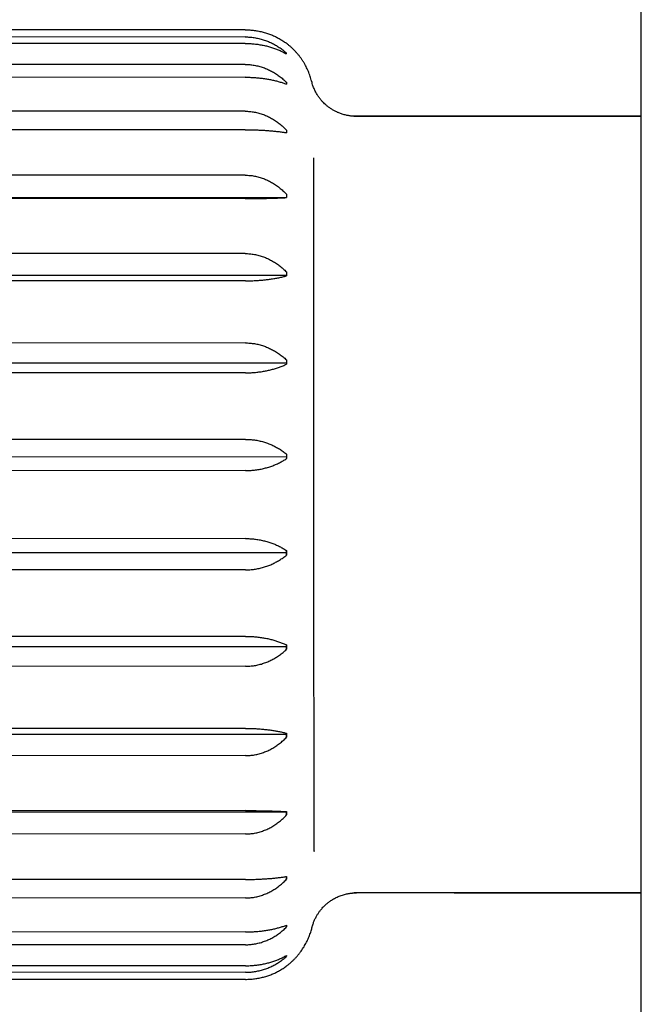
# Model space of a CAD drawing. Header units: millimetres. Extents: x 8 to 775, y 12 to 464.
# Tile 13 of 15: x 617 to 630, y 420 to 442. Entities that reach past the tile are written whole.
import ezdxf

# ---------------------------------------------------------------- set-up
doc = ezdxf.new("R2010")
doc.units = ezdxf.units.MM

msp = doc.modelspace()

# ---------------------------------------------------------------- linework, layer by layer
at = {"color": 7, "linetype": 'Continuous', "lineweight": 30}
for p, q in [((630.381, 398.814), (630.381, 463.814)), ((621.713, 441.704), (604.713, 441.698)), ((621.713, 441.548), (604.713, 441.542)), ((621.713, 441.405), (604.713, 441.399)), ((622.613, 441.199), (622.613, 441.178)), ((621.714, 440.945), (604.714, 440.939)), ((621.714, 440.665), (604.714, 440.659)), ((622.614, 440.557), (622.614, 440.516)), ((621.715, 439.921), (604.715, 439.915)), ((624.08, 439.808), (624.094, 439.81)), ((624.089, 439.81), (624.712, 439.81)), ((630.381, 439.812), (624.094, 439.81)), ((626.28, 439.811), (626.277, 439.811)), ((630.381, 439.812), (626.312, 439.811)), ((630.381, 439.812), (626.312, 439.811)), ((626.312, 439.811), (630.381, 439.812)), ((621.715, 439.516), (604.715, 439.51)), ((622.615, 439.51), (622.615, 439.451)), ((623.217, 438.888), (623.215, 438.904)), ((621.716, 438.52), (604.716, 438.514)), ((603.585, 438.028), (622.616, 438.034)), ((622.616, 438.105), (622.616, 438.034)), ((622.616, 438.034), (622.616, 438.031)), ((621.716, 438.009), (604.716, 438.003)), ((621.716, 436.805), (604.716, 436.799)), ((603.586, 436.328), (622.617, 436.335)), ((622.617, 436.403), (622.617, 436.335)), ((622.617, 436.335), (622.617, 436.316)), ((621.717, 436.208), (604.717, 436.202)), ((621.717, 434.849), (604.717, 434.843)), ((603.587, 434.409), (622.617, 434.415)), ((622.617, 434.478), (622.617, 434.415)), ((622.617, 434.415), (622.617, 434.383)), ((621.718, 434.194), (604.718, 434.188)), ((621.718, 432.738), (604.718, 432.732)), ((622.618, 432.415), (622.618, 432.36)), ((603.588, 432.354), (622.618, 432.36)), ((622.618, 432.36), (622.618, 432.316)), ((621.718, 432.053), (604.718, 432.048)), ((621.719, 430.565), (604.719, 430.559)), ((603.589, 430.253), (622.619, 430.259)), ((622.619, 430.303), (622.619, 430.259)), ((622.619, 430.259), (622.619, 430.204)), ((621.719, 429.88), (604.719, 429.875)), ((621.72, 428.425), (604.72, 428.419)), ((603.589, 428.197), (622.619, 428.204)), ((622.619, 428.236), (622.619, 428.204)), ((622.619, 428.204), (622.619, 428.141)), ((621.72, 427.77), (604.72, 427.764)), ((621.72, 426.41), (604.72, 426.405)), ((603.59, 426.278), (622.62, 426.285)), ((622.62, 426.303), (622.62, 426.285)), ((622.62, 426.285), (622.62, 426.216)), ((621.72, 425.814), (604.72, 425.808)), ((603.59, 424.578), (622.62, 424.585)), ((621.72, 424.61), (604.72, 424.604)), ((622.62, 424.589), (622.62, 424.585)), ((622.62, 424.585), (622.62, 424.514)), ((621.72, 424.098), (604.72, 424.092)), ((623.222, 423.731), (623.22, 423.716)), ((622.62, 423.168), (622.62, 423.109)), ((621.721, 423.102), (604.721, 423.097)), ((630.381, 422.812), (624.1, 422.81)), ((624.1, 422.81), (624.1, 422.81)), ((624.107, 422.81), (624.107, 422.81)), ((626.286, 422.811), (630.381, 422.812)), ((626.286, 422.811), (626.286, 422.811)), ((626.318, 422.811), (626.317, 422.811)), ((621.721, 422.698), (604.721, 422.692)), ((622.62, 422.103), (622.62, 422.063)), ((621.721, 421.954), (604.721, 421.948)), ((621.721, 421.674), (604.721, 421.668)), ((622.62, 421.441), (622.62, 421.42)), ((621.72, 421.214), (604.72, 421.208)), ((621.72, 421.071), (604.72, 421.065)), ((621.72, 420.915), (604.72, 420.909))]:
    msp.add_line(p, q, dxfattribs=at)
at = {"color": 7, "linetype": 'Continuous', "lineweight": 30, "flags": 128}
for points in [[(622.613, 441.409), (622.613, 441.41), (622.613, 441.41), (622.613, 441.41), (622.613, 441.41), (622.613, 441.41), (622.613, 441.41), (622.613, 441.41), (622.613, 441.409)], [(622.613, 441.178), (622.613, 441.181), (622.613, 441.184), (622.613, 441.186), (622.613, 441.189), (622.613, 441.191), (622.613, 441.194), (622.613, 441.197), (622.613, 441.199)], [(622.614, 440.557), (622.614, 440.552), (622.614, 440.546), (622.614, 440.541), (622.614, 440.536), (622.614, 440.531), (622.614, 440.526), (622.614, 440.521), (622.614, 440.516)], [(624.712, 439.81), (624.749, 439.81), (624.819, 439.81), (624.888, 439.81), (624.957, 439.81), (625.026, 439.81), (625.094, 439.81), (625.161, 439.81), (625.227, 439.81), (625.292, 439.81), (625.356, 439.811), (625.418, 439.811), (625.48, 439.811), (625.539, 439.811), (625.597, 439.811), (625.654, 439.811), (625.708, 439.811), (625.761, 439.811), (625.811, 439.811), (625.859, 439.811), (625.905, 439.811), (625.949, 439.811), (625.99, 439.811), (626.029, 439.811), (626.065, 439.811), (626.099, 439.811), (626.13, 439.811), (626.158, 439.811), (626.183, 439.811), (626.206, 439.811), (626.225, 439.811), (626.242, 439.811), (626.256, 439.811), (626.266, 439.811), (626.274, 439.811), (626.278, 439.811), (626.28, 439.811)], [(624.712, 439.81), (624.782, 439.81), (624.852, 439.81), (624.921, 439.81), (624.99, 439.81), (625.059, 439.81), (625.126, 439.81), (625.193, 439.81), (625.26, 439.81), (625.325, 439.81), (625.389, 439.811), (625.451, 439.811), (625.512, 439.811), (625.572, 439.811), (625.63, 439.811), (625.686, 439.811), (625.741, 439.811), (625.793, 439.811), (625.844, 439.811), (625.892, 439.811), (625.938, 439.811), (625.982, 439.811), (626.023, 439.811), (626.062, 439.811), (626.098, 439.811), (626.131, 439.811), (626.162, 439.811), (626.19, 439.811), (626.216, 439.811), (626.238, 439.811), (626.258, 439.811), (626.274, 439.811), (626.288, 439.811), (626.298, 439.811), (626.306, 439.811), (626.311, 439.811), (626.312, 439.811)], [(622.615, 439.51), (622.615, 439.503), (622.615, 439.495), (622.615, 439.488), (622.615, 439.481), (622.615, 439.473), (622.615, 439.466), (622.615, 439.459), (622.615, 439.451)], [(623.22, 423.716), (623.22, 423.803), (623.22, 423.894), (623.22, 423.986), (623.22, 424.082), (623.22, 424.179), (623.22, 424.28), (623.22, 424.382), (623.22, 424.487), (623.22, 424.595), (623.22, 424.704), (623.22, 424.816), (623.22, 424.931), (623.22, 425.047), (623.22, 425.166), (623.22, 425.286), (623.22, 425.409), (623.22, 425.534), (623.22, 425.661), (623.22, 425.79), (623.22, 425.92), (623.22, 426.053), (623.22, 426.187), (623.22, 426.323), (623.22, 426.461), (623.22, 426.601), (623.22, 426.742), (623.22, 426.885), (623.22, 427.029), (623.219, 427.175), (623.219, 427.322), (623.219, 427.47), (623.219, 427.62), (623.219, 427.771), (623.219, 427.924), (623.219, 428.077), (623.219, 428.232), (623.219, 428.388), (623.219, 428.544), (623.219, 428.702), (623.219, 428.861), (623.219, 429.02), (623.219, 429.18), (623.219, 429.341), (623.219, 429.503), (623.219, 429.665), (623.219, 429.828), (623.219, 429.991), (623.219, 430.155), (623.219, 430.319), (623.219, 430.484), (623.219, 430.649), (623.218, 430.814), (623.218, 430.979), (623.218, 431.144), (623.218, 431.31), (623.218, 431.475), (623.218, 431.641), (623.218, 431.806), (623.218, 431.971), (623.218, 432.136), (623.218, 432.3), (623.218, 432.464), (623.218, 432.628), (623.218, 432.792), (623.218, 432.954), (623.218, 433.117), (623.218, 433.278), (623.218, 433.439), (623.217, 433.599), (623.217, 433.759), (623.217, 433.917), (623.217, 434.075), (623.217, 434.232), (623.217, 434.388), (623.217, 434.542), (623.217, 434.696), (623.217, 434.848), (623.217, 434.999), (623.217, 435.149), (623.217, 435.298), (623.217, 435.445), (623.217, 435.591), (623.217, 435.735), (623.216, 435.878), (623.216, 436.019), (623.216, 436.158), (623.216, 436.296), (623.216, 436.432), (623.216, 436.567), (623.216, 436.699), (623.216, 436.83), (623.216, 436.959), (623.216, 437.086), (623.216, 437.21), (623.216, 437.333), (623.216, 437.454), (623.216, 437.573), (623.216, 437.689), (623.215, 437.803), (623.215, 437.915), (623.215, 438.025), (623.215, 438.132), (623.215, 438.237), (623.215, 438.34), (623.215, 438.44), (623.215, 438.538), (623.215, 438.633), (623.215, 438.726), (623.215, 438.816), (623.215, 438.904)], [(622.616, 438.105), (622.616, 438.096), (622.616, 438.086), (622.616, 438.077), (622.616, 438.068), (622.616, 438.059), (622.616, 438.049), (622.616, 438.04), (622.616, 438.031)], [(622.617, 436.403), (622.617, 436.392), (622.617, 436.381), (622.617, 436.37), (622.617, 436.36), (622.617, 436.349), (622.617, 436.338), (622.617, 436.327), (622.617, 436.316)], [(622.617, 434.478), (622.617, 434.466), (622.617, 434.454), (622.617, 434.443), (622.617, 434.431), (622.617, 434.419), (622.617, 434.407), (622.617, 434.395), (622.617, 434.383)], [(622.618, 432.415), (622.618, 432.403), (622.618, 432.39), (622.618, 432.378), (622.618, 432.365), (622.618, 432.353), (622.618, 432.341), (622.618, 432.328), (622.618, 432.316)], [(622.619, 430.204), (622.619, 430.217), (622.619, 430.229), (622.619, 430.241), (622.619, 430.254), (622.619, 430.266), (622.619, 430.279), (622.619, 430.291), (622.619, 430.303)], [(622.619, 428.141), (622.619, 428.153), (622.619, 428.165), (622.619, 428.177), (622.619, 428.189), (622.619, 428.2), (622.619, 428.212), (622.619, 428.224), (622.619, 428.236)], [(622.62, 426.216), (622.62, 426.227), (622.62, 426.238), (622.62, 426.249), (622.62, 426.26), (622.62, 426.27), (622.62, 426.281), (622.62, 426.292), (622.62, 426.303)], [(622.62, 424.514), (622.62, 424.524), (622.62, 424.533), (622.62, 424.542), (622.62, 424.551), (622.62, 424.561), (622.62, 424.57), (622.62, 424.579), (622.62, 424.589)], [(622.62, 423.109), (622.62, 423.117), (622.62, 423.124), (622.62, 423.131), (622.62, 423.139), (622.62, 423.146), (622.62, 423.153), (622.62, 423.161), (622.62, 423.168)], [(622.62, 422.063), (622.62, 422.068), (622.62, 422.073), (622.62, 422.078), (622.62, 422.083), (622.62, 422.088), (622.62, 422.093), (622.62, 422.098), (622.62, 422.103)], [(622.62, 421.42), (622.62, 421.423), (622.62, 421.425), (622.62, 421.428), (622.62, 421.43), (622.62, 421.433), (622.62, 421.435), (622.62, 421.438), (622.62, 421.441)], [(622.62, 421.21), (622.62, 421.21), (622.62, 421.21), (622.62, 421.21), (622.62, 421.21), (622.62, 421.21), (622.62, 421.21), (622.62, 421.21), (622.62, 421.21)]]:
    msp.add_lwpolyline(points, dxfattribs=at)
at = {"color": 7, "linetype": 'Continuous', "lineweight": 30}
for points, knots in [([(621.713, 441.704), (621.746, 441.703), (621.812, 441.702), (621.912, 441.692), (622.011, 441.676), (622.108, 441.653), (622.201, 441.626), (622.29, 441.593), (622.375, 441.555), (622.458, 441.511), (622.538, 441.463), (622.588, 441.427), (622.613, 441.409)], [0, 0, 0, 0, 0.097172, 0.195144, 0.29559, 0.396858, 0.494014, 0.591815, 0.691488, 0.791739, 0.895608, 1, 1, 1, 1]), ([(621.713, 441.548), (621.746, 441.547), (621.813, 441.546), (621.912, 441.534), (622.012, 441.515), (622.108, 441.488), (622.201, 441.455), (622.29, 441.416), (622.376, 441.371), (622.459, 441.32), (622.539, 441.263), (622.589, 441.22), (622.613, 441.199)], [0, 0, 0, 0, 0.097172, 0.195144, 0.29559, 0.396858, 0.494014, 0.591815, 0.691489, 0.791739, 0.895608, 1, 1, 1, 1]), ([(621.713, 441.405), (621.747, 441.404), (621.813, 441.403), (621.913, 441.396), (622.012, 441.383), (622.109, 441.366), (622.201, 441.345), (622.29, 441.319), (622.376, 441.29), (622.459, 441.257), (622.539, 441.22), (622.589, 441.192), (622.613, 441.178)], [0, 0, 0, 0, 0.097172, 0.195144, 0.29559, 0.396858, 0.494014, 0.591815, 0.691489, 0.791739, 0.895608, 1, 1, 1, 1]), ([(623.17, 440.565), (623.167, 440.577), (623.16, 440.608), (623.145, 440.657), (623.127, 440.712), (623.107, 440.766), (623.084, 440.82), (623.059, 440.874), (623.031, 440.926), (623.002, 440.978), (622.97, 441.029), (622.937, 441.078), (622.901, 441.126), (622.863, 441.173), (622.824, 441.218), (622.782, 441.262), (622.739, 441.304), (622.695, 441.344), (622.652, 441.38), (622.625, 441.4), (622.613, 441.409)], [0, 0, 0, 0, 0.038156, 0.092811, 0.148447, 0.204766, 0.261573, 0.318737, 0.376171, 0.433811, 0.491614, 0.549547, 0.607586, 0.665712, 0.723911, 0.782171, 0.840484, 0.898842, 0.957239, 1, 1, 1, 1]), ([(621.714, 440.945), (621.747, 440.944), (621.813, 440.943), (621.913, 440.929), (622.012, 440.908), (622.109, 440.879), (622.202, 440.842), (622.291, 440.798), (622.376, 440.748), (622.46, 440.691), (622.54, 440.627), (622.589, 440.58), (622.614, 440.557)], [0, 0, 0, 0, 0.097172, 0.195144, 0.29559, 0.396858, 0.494014, 0.591815, 0.691489, 0.791739, 0.895608, 1, 1, 1, 1]), ([(621.714, 440.665), (621.747, 440.665), (621.814, 440.664), (621.913, 440.659), (622.013, 440.651), (622.109, 440.64), (622.202, 440.625), (622.291, 440.609), (622.377, 440.589), (622.46, 440.567), (622.54, 440.543), (622.589, 440.525), (622.614, 440.516)], [0, 0, 0, 0, 0.097172, 0.195144, 0.29559, 0.396858, 0.494014, 0.591815, 0.691489, 0.791739, 0.895608, 1, 1, 1, 1]), ([(624.136, 439.81), (624.135, 439.81), (624.132, 439.81), (624.126, 439.81), (624.119, 439.81), (624.112, 439.81), (624.103, 439.811), (624.094, 439.811), (624.085, 439.812), (624.075, 439.812), (624.065, 439.813), (624.057, 439.814), (624.05, 439.814), (624.042, 439.815), (624.03, 439.816), (624.012, 439.818), (623.986, 439.822), (623.956, 439.827), (623.92, 439.834), (623.879, 439.844), (623.827, 439.86), (623.766, 439.882), (623.7, 439.911), (623.637, 439.945), (623.578, 439.982), (623.523, 440.022), (623.475, 440.063), (623.43, 440.105), (623.388, 440.15), (623.346, 440.201), (623.304, 440.259), (623.264, 440.325), (623.227, 440.399), (623.194, 440.481), (623.178, 440.54), (623.169, 440.57)], [0, 0, 0, 0, 0.056091, 0.1065099, 0.1512772, 0.1904163, 0.2239578, 0.2519464, 0.2744566, 0.2916308, 0.303796, 0.3082747, 0.3119916, 0.3159185, 0.3211504, 0.3326397, 0.3465504, 0.3637618, 0.3842735, 0.4080856, 0.4334189, 0.4748687, 0.5153621, 0.5549006, 0.5934855, 0.6311179, 0.6684788, 0.6993446, 0.7332313, 0.7701387, 0.810067, 0.8530164, 0.8989877, 0.947982, 1, 1, 1, 1]), ([(621.715, 439.921), (621.748, 439.92), (621.814, 439.918), (621.914, 439.904), (622.013, 439.882), (622.11, 439.851), (622.203, 439.812), (622.291, 439.766), (622.377, 439.713), (622.46, 439.652), (622.54, 439.585), (622.59, 439.535), (622.615, 439.51)], [0, 0, 0, 0, 0.097172, 0.195144, 0.29559, 0.396858, 0.494014, 0.591815, 0.691489, 0.791739, 0.895608, 1, 1, 1, 1]), ([(624.094, 439.81), (624.102, 439.81), (624.118, 439.81), (624.131, 439.81), (624.139, 439.81), (624.141, 439.81), (624.139, 439.81), (624.132, 439.81), (624.122, 439.81), (624.108, 439.81), (624.094, 439.81), (624.083, 439.81), (624.081, 439.81)], [0, 0, 0, 0, 0.120606, 0.240695, 0.360437, 0.480034, 0.599625, 0.693684, 0.787944, 0.882495, 0.977435, 1, 1, 1, 1]), ([(621.715, 439.516), (621.748, 439.516), (621.814, 439.516), (621.914, 439.514), (622.013, 439.51), (622.11, 439.505), (622.203, 439.499), (622.292, 439.492), (622.377, 439.483), (622.46, 439.474), (622.54, 439.463), (622.59, 439.455), (622.615, 439.451)], [0, 0, 0, 0, 0.097172, 0.195144, 0.29559, 0.396858, 0.494014, 0.591815, 0.691489, 0.791739, 0.895608, 1, 1, 1, 1]), ([(621.716, 438.52), (621.749, 438.519), (621.815, 438.518), (621.915, 438.504), (622.014, 438.481), (622.111, 438.449), (622.203, 438.41), (622.292, 438.364), (622.378, 438.31), (622.461, 438.248), (622.541, 438.18), (622.591, 438.13), (622.616, 438.105)], [0, 0, 0, 0, 0.097172, 0.195144, 0.29559, 0.396858, 0.494014, 0.591815, 0.691489, 0.791739, 0.895608, 1, 1, 1, 1]), ([(621.716, 438.009), (621.749, 438.009), (621.815, 438.009), (621.915, 438.009), (622.014, 438.011), (622.111, 438.012), (622.204, 438.015), (622.292, 438.017), (622.378, 438.02), (622.461, 438.023), (622.541, 438.027), (622.591, 438.029), (622.616, 438.031)], [0, 0, 0, 0, 0.097172, 0.195144, 0.29559, 0.396858, 0.494014, 0.591815, 0.691489, 0.791739, 0.895608, 1, 1, 1, 1]), ([(621.716, 436.805), (621.749, 436.804), (621.816, 436.802), (621.915, 436.788), (622.015, 436.767), (622.112, 436.736), (622.204, 436.698), (622.293, 436.653), (622.379, 436.601), (622.462, 436.542), (622.542, 436.476), (622.592, 436.427), (622.617, 436.403)], [0, 0, 0, 0, 0.097172, 0.195144, 0.29559, 0.396858, 0.494014, 0.591815, 0.691489, 0.791739, 0.895608, 1, 1, 1, 1]), ([(621.717, 436.208), (621.748, 436.208), (621.812, 436.209), (621.908, 436.212), (622.003, 436.218), (622.096, 436.225), (622.183, 436.235), (622.271, 436.246), (622.361, 436.26), (622.451, 436.277), (622.537, 436.295), (622.59, 436.309), (622.617, 436.316)], [0, 0, 0, 0, 0.093393, 0.187495, 0.283788, 0.380809, 0.471344, 0.56241, 0.670031, 0.778398, 0.888882, 1, 1, 1, 1]), ([(621.717, 434.849), (621.75, 434.848), (621.817, 434.846), (621.916, 434.834), (622.016, 434.814), (622.112, 434.785), (622.205, 434.75), (622.294, 434.709), (622.38, 434.661), (622.463, 434.606), (622.543, 434.546), (622.592, 434.501), (622.617, 434.478)], [0, 0, 0, 0, 0.097172, 0.195144, 0.29559, 0.396858, 0.494014, 0.591815, 0.691489, 0.791739, 0.895608, 1, 1, 1, 1]), ([(621.718, 434.194), (621.751, 434.194), (621.817, 434.195), (621.917, 434.201), (622.016, 434.212), (622.113, 434.226), (622.205, 434.244), (622.294, 434.265), (622.38, 434.29), (622.463, 434.318), (622.543, 434.349), (622.593, 434.372), (622.617, 434.383)], [0, 0, 0, 0, 0.097172, 0.195144, 0.29559, 0.396858, 0.494014, 0.591815, 0.691489, 0.791739, 0.895608, 1, 1, 1, 1]), ([(621.718, 432.738), (621.751, 432.738), (621.817, 432.736), (621.917, 432.725), (622.017, 432.708), (622.113, 432.683), (622.206, 432.652), (622.295, 432.616), (622.381, 432.574), (622.464, 432.527), (622.544, 432.474), (622.593, 432.435), (622.618, 432.415)], [0, 0, 0, 0, 0.097172, 0.195144, 0.29559, 0.396858, 0.494014, 0.591815, 0.691488, 0.791739, 0.895608, 1, 1, 1, 1]), ([(621.718, 432.053), (621.751, 432.054), (621.818, 432.055), (621.917, 432.064), (622.017, 432.078), (622.113, 432.098), (622.206, 432.123), (622.295, 432.152), (622.381, 432.186), (622.464, 432.225), (622.544, 432.268), (622.593, 432.3), (622.618, 432.316)], [0, 0, 0, 0, 0.097172, 0.195144, 0.29559, 0.396858, 0.494014, 0.591815, 0.691488, 0.791739, 0.895608, 1, 1, 1, 1]), ([(621.719, 430.565), (621.752, 430.565), (621.818, 430.564), (621.918, 430.555), (622.017, 430.54), (622.114, 430.521), (622.207, 430.496), (622.296, 430.466), (622.381, 430.433), (622.464, 430.394), (622.544, 430.351), (622.594, 430.319), (622.619, 430.303)], [0, 0, 0, 0, 0.097172, 0.195144, 0.29559, 0.396858, 0.494014, 0.591815, 0.691488, 0.791739, 0.895608, 1, 1, 1, 1]), ([(621.719, 429.88), (621.752, 429.881), (621.818, 429.882), (621.918, 429.893), (622.018, 429.911), (622.114, 429.936), (622.207, 429.966), (622.296, 430.003), (622.381, 430.045), (622.464, 430.092), (622.544, 430.145), (622.594, 430.185), (622.619, 430.204)], [0, 0, 0, 0, 0.097172, 0.195144, 0.29559, 0.396858, 0.494014, 0.591815, 0.691488, 0.791739, 0.895608, 1, 1, 1, 1]), ([(621.72, 428.425), (621.753, 428.424), (621.819, 428.424), (621.919, 428.417), (622.018, 428.407), (622.115, 428.393), (622.207, 428.375), (622.296, 428.354), (622.382, 428.329), (622.465, 428.301), (622.545, 428.27), (622.595, 428.247), (622.619, 428.236)], [0, 0, 0, 0, 0.097172, 0.195144, 0.29559, 0.396858, 0.494014, 0.591815, 0.691489, 0.791739, 0.895608, 1, 1, 1, 1]), ([(621.72, 427.77), (621.753, 427.771), (621.819, 427.772), (621.919, 427.785), (622.018, 427.805), (622.115, 427.833), (622.208, 427.869), (622.296, 427.91), (622.382, 427.958), (622.465, 428.013), (622.545, 428.074), (622.595, 428.119), (622.619, 428.141)], [0, 0, 0, 0, 0.0971722, 0.1951439, 0.2955899, 0.396858, 0.4940139, 0.5918152, 0.6914885, 0.7917392, 0.8956085, 1, 1, 1, 1]), ([(621.72, 426.41), (621.753, 426.41), (621.819, 426.41), (621.919, 426.406), (622.018, 426.4), (622.115, 426.392), (622.208, 426.382), (622.297, 426.37), (622.382, 426.356), (622.465, 426.34), (622.545, 426.322), (622.595, 426.309), (622.62, 426.303)], [0, 0, 0, 0, 0.097172, 0.195144, 0.29559, 0.396858, 0.494014, 0.591815, 0.691489, 0.791739, 0.895608, 1, 1, 1, 1]), ([(621.72, 425.814), (621.753, 425.815), (621.82, 425.816), (621.919, 425.83), (622.019, 425.852), (622.115, 425.883), (622.208, 425.921), (622.297, 425.966), (622.383, 426.018), (622.466, 426.077), (622.545, 426.143), (622.595, 426.192), (622.62, 426.216)], [0, 0, 0, 0, 0.097172, 0.195144, 0.29559, 0.396858, 0.494014, 0.591815, 0.691489, 0.791739, 0.895608, 1, 1, 1, 1]), ([(621.72, 424.61), (621.753, 424.61), (621.82, 424.61), (621.919, 424.609), (622.019, 424.608), (622.115, 424.606), (622.208, 424.604), (622.297, 424.602), (622.383, 424.599), (622.466, 424.596), (622.546, 424.592), (622.595, 424.59), (622.62, 424.589)], [0, 0, 0, 0, 0.097172, 0.195144, 0.29559, 0.396858, 0.494014, 0.591815, 0.691489, 0.791739, 0.895608, 1, 1, 1, 1]), ([(621.72, 424.098), (621.753, 424.099), (621.82, 424.101), (621.92, 424.115), (622.019, 424.138), (622.116, 424.169), (622.208, 424.209), (622.297, 424.255), (622.383, 424.309), (622.466, 424.371), (622.546, 424.439), (622.595, 424.489), (622.62, 424.514)], [0, 0, 0, 0, 0.097172, 0.195144, 0.29559, 0.396858, 0.494014, 0.591815, 0.691489, 0.791739, 0.895608, 1, 1, 1, 1]), ([(621.721, 423.102), (621.754, 423.103), (621.82, 423.103), (621.92, 423.105), (622.019, 423.109), (622.116, 423.114), (622.208, 423.12), (622.297, 423.127), (622.383, 423.136), (622.466, 423.145), (622.546, 423.156), (622.596, 423.164), (622.62, 423.168)], [0, 0, 0, 0, 0.097172, 0.195144, 0.29559, 0.396858, 0.494014, 0.591815, 0.691489, 0.791739, 0.895608, 1, 1, 1, 1]), ([(621.721, 422.698), (621.754, 422.699), (621.82, 422.7), (621.92, 422.714), (622.019, 422.737), (622.116, 422.768), (622.208, 422.807), (622.297, 422.853), (622.383, 422.906), (622.466, 422.967), (622.546, 423.034), (622.596, 423.084), (622.62, 423.109)], [0, 0, 0, 0, 0.097172, 0.195144, 0.29559, 0.396858, 0.494014, 0.591815, 0.691489, 0.791739, 0.895608, 1, 1, 1, 1]), ([(623.176, 422.05), (623.183, 422.076), (623.197, 422.127), (623.224, 422.199), (623.255, 422.265), (623.289, 422.325), (623.324, 422.38), (623.365, 422.436), (623.413, 422.491), (623.466, 422.544), (623.518, 422.589), (623.577, 422.633), (623.647, 422.678), (623.729, 422.72), (623.802, 422.75), (623.863, 422.769), (623.908, 422.781), (623.948, 422.79), (623.981, 422.797), (624.007, 422.8), (624.025, 422.803), (624.036, 422.804), (624.042, 422.805), (624.046, 422.805), (624.049, 422.805), (624.054, 422.806), (624.059, 422.806), (624.065, 422.807), (624.071, 422.807), (624.077, 422.808), (624.083, 422.808), (624.088, 422.808), (624.093, 422.809), (624.097, 422.809), (624.101, 422.809), (624.104, 422.809), (624.107, 422.81), (624.108, 422.81), (624.109, 422.81), (624.109, 422.81), (624.109, 422.81)], [0, 0, 0, 0, 0.036977, 0.072107, 0.10539, 0.136828, 0.166421, 0.194169, 0.232325, 0.266331, 0.296468, 0.32627, 0.367147, 0.409338, 0.452845, 0.4751, 0.497144, 0.516125, 0.531629, 0.543654, 0.5522, 0.556327, 0.558784, 0.560074, 0.561624, 0.565725, 0.573573, 0.584315, 0.598025, 0.618443, 0.643217, 0.672367, 0.705905, 0.743843, 0.78323, 0.826466, 0.873561, 0.924527, 0.979377, 1, 1, 1, 1]), ([(624.1, 422.81), (624.1, 422.81), (624.105, 422.81), (624.109, 422.81), (624.112, 422.81), (624.109, 422.81), (624.105, 422.81), (624.101, 422.81), (624.1, 422.81)], [0, 0, 0, 0, 0.0168754, 0.2609288, 0.5046872, 0.7484338, 0.9401403, 1, 1, 1, 1]), ([(624.1, 422.81), (624.102, 422.81), (624.11, 422.81), (624.123, 422.81), (624.136, 422.81), (624.144, 422.81), (624.147, 422.81), (624.145, 422.81), (624.137, 422.81), (624.123, 422.81), (624.108, 422.81), (624.1, 422.81)], [0, 0, 0, 0, 0.029168, 0.112477, 0.239525, 0.366199, 0.492639, 0.61901, 0.745552, 0.87247, 1, 1, 1, 1]), ([(621.721, 421.954), (621.754, 421.954), (621.82, 421.955), (621.92, 421.96), (622.019, 421.968), (622.116, 421.979), (622.208, 421.993), (622.297, 422.01), (622.383, 422.029), (622.466, 422.052), (622.546, 422.076), (622.596, 422.094), (622.62, 422.103)], [0, 0, 0, 0, 0.097172, 0.195144, 0.29559, 0.396858, 0.494014, 0.591815, 0.691489, 0.791739, 0.895608, 1, 1, 1, 1]), ([(621.721, 421.674), (621.754, 421.674), (621.82, 421.676), (621.92, 421.689), (622.019, 421.711), (622.116, 421.74), (622.208, 421.777), (622.297, 421.82), (622.383, 421.871), (622.466, 421.928), (622.546, 421.992), (622.596, 422.039), (622.62, 422.063)], [0, 0, 0, 0, 0.097172, 0.195144, 0.29559, 0.396858, 0.494014, 0.591815, 0.691489, 0.791739, 0.895608, 1, 1, 1, 1]), ([(622.62, 421.21), (622.623, 421.212), (622.643, 421.226), (622.677, 421.254), (622.722, 421.293), (622.766, 421.334), (622.807, 421.376), (622.847, 421.419), (622.885, 421.464), (622.92, 421.51), (622.954, 421.557), (622.986, 421.604), (623.015, 421.653), (623.043, 421.702), (623.068, 421.751), (623.091, 421.801), (623.112, 421.851), (623.131, 421.901), (623.148, 421.951), (623.163, 422), (623.172, 422.034), (623.176, 422.051), (623.176, 422.053)], [0, 0, 0, 0, 0.011743, 0.070115, 0.128198, 0.18598, 0.243443, 0.300572, 0.357343, 0.413734, 0.469717, 0.525261, 0.580327, 0.634874, 0.68885, 0.742196, 0.794838, 0.846691, 0.897647, 0.947571, 0.996287, 1, 1, 1, 1]), ([(621.72, 421.214), (621.753, 421.214), (621.82, 421.215), (621.919, 421.223), (622.019, 421.235), (622.115, 421.253), (622.208, 421.274), (622.297, 421.299), (622.383, 421.329), (622.466, 421.362), (622.546, 421.399), (622.595, 421.427), (622.62, 421.441)], [0, 0, 0, 0, 0.097172, 0.195144, 0.29559, 0.396858, 0.494014, 0.591815, 0.691489, 0.791739, 0.895608, 1, 1, 1, 1]), ([(621.72, 421.071), (621.753, 421.071), (621.82, 421.073), (621.919, 421.085), (622.019, 421.104), (622.115, 421.13), (622.208, 421.163), (622.297, 421.203), (622.383, 421.248), (622.466, 421.299), (622.546, 421.356), (622.595, 421.399), (622.62, 421.42)], [0, 0, 0, 0, 0.097172, 0.195144, 0.29559, 0.396858, 0.494014, 0.591815, 0.691489, 0.791739, 0.895608, 1, 1, 1, 1]), ([(621.72, 420.915), (621.753, 420.916), (621.819, 420.917), (621.919, 420.927), (622.018, 420.943), (622.115, 420.965), (622.208, 420.993), (622.297, 421.026), (622.382, 421.064), (622.465, 421.108), (622.545, 421.156), (622.595, 421.192), (622.62, 421.21)], [0, 0, 0, 0, 0.097172, 0.195144, 0.29559, 0.396858, 0.494014, 0.591815, 0.691488, 0.791739, 0.895608, 1, 1, 1, 1])]:
    msp.add_open_spline(points, degree=3, knots=knots, dxfattribs=at)

doc.saveas('drawing.dxf')
